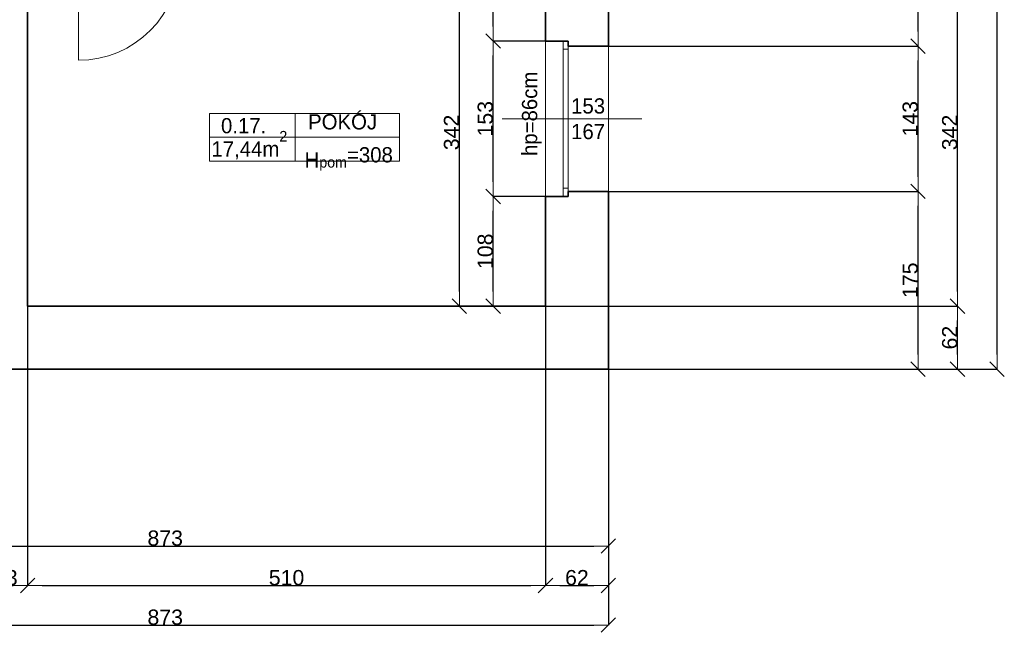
# Model space of a CAD drawing. Header units: metres. Extents: x 7506757 to 756746378, y 5735207 to 582114514.
# Tile 45 of 256: x 7552485 to 7562183, y 5817563 to 5823594. Entities that reach past the tile are written whole.
import ezdxf

# ---------------------------------------------------------------- set-up
doc = ezdxf.new("R2010")
doc.units = ezdxf.units.M
doc.header["$MEASUREMENT"] = 0
doc.header["$PDMODE"] = 2
doc.layers.get('0').update_dxf_attribs({"color": 250, "linetype": 'CONTINUOUS', "lineweight": 100, "plot": 0})
doc.layers.get('Defpoints').update_dxf_attribs({"linetype": 'CONTINUOUS'})
for name, color, linetype, lineweight in [('2D - Ogolne46', 7, 'CONTINUOUS', 18), ('M_OCIANA6', 5, 'CONTINUOUS', 35), ('M_OPISY141', 7, 'CONTINUOUS', 0), ('m_umeblowanie1', 7, 'CONTINUOUS', 13), ('opis1', 7, 'CONTINUOUS', 13)]:
    doc.layers.add(name, color=color, linetype=linetype, lineweight=lineweight)
doc.layers.add('PWYMIAR', color=7, linetype='CONTINUOUS')
doc.styles.add('GENERATED_STYLE_1', font='arial.ttf')
doc.styles.add('GENERATED_STYLE_2', font='txt')
doc.dimstyles.new('GENERATED_STYLE__1', dxfattribs={"dimtxt": 150, "dimasz": 142.5, "dimexe": 0.18, "dimexo": 0, "dimgap": 0.09, "dimtad": 1, "dimdec": 0, "dimlfac": 0.1, "dimzin": 0, "dimdsep": 46, "dimtxsty": 'GENERATED_STYLE_1', "dimblk": 'ARROWHEAD_6', "dimblk1": 'ARROWHEAD_6', "dimblk2": 'ARROWHEAD_6', "dimcen": 0.09, "dimclrd": 251, "dimclre": 251, "dimclrt": 7, "dimazin": 0, "dimtfac": 1, "dimtdec": 4, "dimtmove": 0, "dimatfit": 3, "dimfxl": 0, "dimtolj": 1, "dimtzin": 0, "dimarcsym": 0})
doc.dimstyles.new('GENERATED_STYLE__2', dxfattribs={"dimtxt": 150, "dimasz": 142.5, "dimexe": 0.18, "dimexo": 0, "dimgap": 0.09, "dimtad": 1, "dimtih": 1, "dimtoh": 1, "dimdec": 0, "dimlfac": 0.1, "dimzin": 0, "dimdsep": 46, "dimtxsty": 'GENERATED_STYLE_1', "dimblk": 'ARROWHEAD_6', "dimblk1": 'ARROWHEAD_6', "dimblk2": 'ARROWHEAD_6', "dimcen": 0.09, "dimclrd": 251, "dimclre": 251, "dimclrt": 7, "dimazin": 0, "dimtfac": 1, "dimtdec": 4, "dimtmove": 0, "dimatfit": 3, "dimfxl": 0, "dimtolj": 1, "dimtzin": 0, "dimarcsym": 0})
doc.dimstyles.new('GENERATED_STYLE__3', dxfattribs={"dimtxt": 150, "dimasz": 142.5, "dimexe": 0.18, "dimexo": 0, "dimgap": 0.09, "dimtad": 1, "dimdec": 0, "dimlfac": 0.1, "dimzin": 0, "dimdsep": 46, "dimtxsty": 'GENERATED_STYLE_1', "dimblk": 'ARROWHEAD_6', "dimblk1": 'ARROWHEAD_6', "dimblk2": 'ARROWHEAD_6', "dimcen": 0.09, "dimclrd": 251, "dimclre": 251, "dimclrt": 7, "dimazin": 0, "dimtfac": 1, "dimtdec": 4, "dimtmove": 2, "dimatfit": 3, "dimfxl": 0, "dimtolj": 1, "dimtzin": 0, "dimarcsym": 0})

# ---------------------------------------------------------------- blocks, each defined once
blk = doc.blocks.new('ARROWHEAD_6')
at = {"color": 0, "linetype": 'Continuous', "lineweight": 0}
for p, q in [((0, 0), (-1, 0)), ((-0.5, -0.5), (0.5, 0.5))]:
    blk.add_line(p, q, dxfattribs=at)
blk = doc.blocks.new('*D4385')
at = {"layer": 'Defpoints', "color": 0, "linetype": 'Continuous', "transparency": 16777216}
for p in [(7557147.9, 5821854), (7557663.4, 5821854), (7557663.4, 5820774)]:
    blk.add_point(p, dxfattribs=at)
at = {"layer": 'PWYMIAR', "color": 251, "linetype": 'Continuous', "lineweight": -2, "transparency": 16777216}
for p, q in [((7557663.4, 5821854), (7557147.7, 5821854)), ((7557147.9, 5820916.5), (7557147.9, 5821711.5)), ((7557663.4, 5820774), (7557147.7, 5820774))]:
    blk.add_line(p, q, dxfattribs=at)
at = {"layer": 'PWYMIAR', "color": 251, "linetype": 'Continuous', "lineweight": -2, "transparency": 16777216, "xscale": 142.5, "yscale": 142.5, "zscale": 142.5}
for p, rotation in [((7557147.9, 5821854), 90), ((7557147.9, 5820774), 270)]:
    blk.add_blockref('ARROWHEAD_6', p, dxfattribs=dict(at, rotation=rotation))
at = {"layer": 'PWYMIAR', "color": 7, "linetype": 'Continuous', "lineweight": 13, "transparency": 16777216, "insert": (7557071.2, 5821314), "char_height": 150, "attachment_point": 5, "rotation": 90, "style": 'GENERATED_STYLE_1'}
blk.add_mtext('\\A1;108', dxfattribs=at)
blk = doc.blocks.new('*D4386')
at = {"layer": 'Defpoints', "color": 0, "linetype": 'Continuous', "transparency": 16777216}
for p in [(7557147.9, 5823384), (7557663.4, 5823384), (7557663.4, 5821854)]:
    blk.add_point(p, dxfattribs=at)
at = {"layer": 'PWYMIAR', "color": 251, "linetype": 'Continuous', "lineweight": -2, "transparency": 16777216}
for p, q in [((7557663.4, 5823384), (7557147.7, 5823384)), ((7557147.9, 5821996.5), (7557147.9, 5823241.5)), ((7557663.4, 5821854), (7557147.7, 5821854))]:
    blk.add_line(p, q, dxfattribs=at)
at = {"layer": 'PWYMIAR', "color": 251, "linetype": 'Continuous', "lineweight": -2, "transparency": 16777216, "xscale": 142.5, "yscale": 142.5, "zscale": 142.5}
for p, rotation in [((7557147.9, 5823384), 90), ((7557147.9, 5821854), 270)]:
    blk.add_blockref('ARROWHEAD_6', p, dxfattribs=dict(at, rotation=rotation))
at = {"layer": 'PWYMIAR', "color": 7, "linetype": 'Continuous', "lineweight": 13, "transparency": 16777216, "insert": (7557071.1, 5822619), "char_height": 150, "attachment_point": 5, "rotation": 90, "style": 'GENERATED_STYLE_1'}
blk.add_mtext('\\A1;153', dxfattribs=at)
blk = doc.blocks.new('*D4387')
at = {"layer": 'Defpoints', "color": 0, "linetype": 'Continuous', "transparency": 16777216}
for p in [(7557147.9, 5824194), (7557663.4, 5824194), (7557663.4, 5823384)]:
    blk.add_point(p, dxfattribs=at)
at = {"layer": 'PWYMIAR', "color": 251, "linetype": 'Continuous', "lineweight": -2, "transparency": 16777216}
for p, q in [((7557663.4, 5824194), (7557147.7, 5824194)), ((7557147.9, 5823526.5), (7557147.9, 5824051.5)), ((7557663.4, 5823384), (7557147.7, 5823384))]:
    blk.add_line(p, q, dxfattribs=at)
at = {"layer": 'PWYMIAR', "color": 251, "linetype": 'Continuous', "lineweight": -2, "transparency": 16777216, "xscale": 142.5, "yscale": 142.5, "zscale": 142.5}
for p, rotation in [((7557147.9, 5824194), 90), ((7557147.9, 5823384), 270)]:
    blk.add_blockref('ARROWHEAD_6', p, dxfattribs=dict(at, rotation=rotation))
at = {"layer": 'PWYMIAR', "color": 7, "linetype": 'Continuous', "lineweight": 13, "transparency": 16777216, "insert": (7557071.2, 5823789), "char_height": 150, "attachment_point": 5, "rotation": 90, "style": 'GENERATED_STYLE_1'}
blk.add_mtext('\\A1;81', dxfattribs=at)
blk = doc.blocks.new('*D4436')
at = {"layer": 'Defpoints', "color": 0, "linetype": 'Continuous', "transparency": 16777216}
for p in [(7556815.7, 5824194), (7557663.4, 5824194), (7557663.4, 5820774)]:
    blk.add_point(p, dxfattribs=at)
at = {"layer": 'PWYMIAR', "color": 251, "linetype": 'Continuous', "lineweight": -2, "transparency": 16777216}
for p, q in [((7557663.4, 5824194), (7556815.5, 5824194)), ((7556815.7, 5820916.5), (7556815.7, 5824051.5)), ((7557663.4, 5820774), (7556815.5, 5820774))]:
    blk.add_line(p, q, dxfattribs=at)
at = {"layer": 'PWYMIAR', "color": 251, "linetype": 'Continuous', "lineweight": -2, "transparency": 16777216, "xscale": 142.5, "yscale": 142.5, "zscale": 142.5}
for p, rotation in [((7556815.7, 5824194), 90), ((7556815.7, 5820774), 270)]:
    blk.add_blockref('ARROWHEAD_6', p, dxfattribs=dict(at, rotation=rotation))
at = {"layer": 'PWYMIAR', "color": 7, "linetype": 'Continuous', "lineweight": 13, "transparency": 16777216, "insert": (7556738.9, 5822484), "char_height": 150, "attachment_point": 5, "rotation": 90, "style": 'GENERATED_STYLE_1'}
blk.add_mtext('\\A1;342', dxfattribs=at)
blk = doc.blocks.new('*D4538')
at = {"layer": 'Defpoints', "color": 0, "linetype": 'Continuous', "transparency": 16777216}
for p in [(7549553.4, 5820154), (7558283.4, 5820154), (7558283.4, 5818412.2)]:
    blk.add_point(p, dxfattribs=at)
at = {"layer": 'PWYMIAR', "color": 251, "linetype": 'Continuous', "lineweight": -2, "transparency": 16777216}
for p, q in [((7549553.4, 5820154), (7549553.4, 5818412)), ((7558283.4, 5820154), (7558283.4, 5818412)), ((7549695.9, 5818412.2), (7558140.9, 5818412.2))]:
    blk.add_line(p, q, dxfattribs=at)
at = {"layer": 'PWYMIAR', "color": 251, "linetype": 'Continuous', "lineweight": -2, "transparency": 16777216, "xscale": 142.5, "yscale": 142.5, "zscale": 142.5, "rotation": 180}
blk.add_blockref('ARROWHEAD_6', (7549553.4, 5818412.2), dxfattribs=at)
at = {"layer": 'PWYMIAR', "color": 251, "linetype": 'Continuous', "lineweight": -2, "transparency": 16777216, "xscale": 142.5, "yscale": 142.5, "zscale": 142.5}
blk.add_blockref('ARROWHEAD_6', (7558283.4, 5818412.2), dxfattribs=at)
at = {"layer": 'PWYMIAR', "color": 7, "linetype": 'Continuous', "lineweight": 13, "transparency": 16777216, "insert": (7553918.4, 5818489), "char_height": 150, "attachment_point": 5, "style": 'GENERATED_STYLE_1'}
blk.add_mtext('\\A1;873', dxfattribs=at)
blk = doc.blocks.new('*D4551')
at = {"layer": 'Defpoints', "color": 0, "linetype": 'Continuous', "transparency": 16777216}
for p in [(7552133.4, 5820774), (7552563.4, 5820774), (7552563.4, 5818023.1)]:
    blk.add_point(p, dxfattribs=at)
at = {"layer": 'PWYMIAR', "color": 251, "linetype": 'Continuous', "lineweight": -2, "transparency": 16777216}
for p, q in [((7552133.4, 5820774), (7552133.4, 5818022.9)), ((7552563.4, 5820774), (7552563.4, 5818022.9)), ((7552275.9, 5818023.1), (7552420.9, 5818023.1))]:
    blk.add_line(p, q, dxfattribs=at)
at = {"layer": 'PWYMIAR', "color": 251, "linetype": 'Continuous', "lineweight": -2, "transparency": 16777216, "xscale": 142.5, "yscale": 142.5, "zscale": 142.5, "rotation": 180}
blk.add_blockref('ARROWHEAD_6', (7552133.4, 5818023.1), dxfattribs=at)
at = {"layer": 'PWYMIAR', "color": 251, "linetype": 'Continuous', "lineweight": -2, "transparency": 16777216, "xscale": 142.5, "yscale": 142.5, "zscale": 142.5}
blk.add_blockref('ARROWHEAD_6', (7552563.4, 5818023.1), dxfattribs=at)
at = {"layer": 'PWYMIAR', "color": 7, "linetype": 'Continuous', "lineweight": 13, "transparency": 16777216, "insert": (7552348.4, 5818099.8), "char_height": 150, "attachment_point": 5, "style": 'GENERATED_STYLE_1'}
blk.add_mtext('\\A1;43', dxfattribs=at)
blk = doc.blocks.new('*D4552')
at = {"layer": 'Defpoints', "color": 0, "linetype": 'Continuous', "transparency": 16777216}
for p in [(7552563.4, 5820774), (7557663.4, 5820774), (7557663.4, 5818023.1)]:
    blk.add_point(p, dxfattribs=at)
at = {"layer": 'PWYMIAR', "color": 251, "linetype": 'Continuous', "lineweight": -2, "transparency": 16777216}
for p, q in [((7552563.4, 5820774), (7552563.4, 5818022.9)), ((7557663.4, 5820774), (7557663.4, 5818022.9)), ((7552705.9, 5818023.1), (7557520.9, 5818023.1))]:
    blk.add_line(p, q, dxfattribs=at)
at = {"layer": 'PWYMIAR', "color": 251, "linetype": 'Continuous', "lineweight": -2, "transparency": 16777216, "xscale": 142.5, "yscale": 142.5, "zscale": 142.5, "rotation": 180}
blk.add_blockref('ARROWHEAD_6', (7552563.4, 5818023.1), dxfattribs=at)
at = {"layer": 'PWYMIAR', "color": 251, "linetype": 'Continuous', "lineweight": -2, "transparency": 16777216, "xscale": 142.5, "yscale": 142.5, "zscale": 142.5}
blk.add_blockref('ARROWHEAD_6', (7557663.4, 5818023.1), dxfattribs=at)
at = {"layer": 'PWYMIAR', "color": 7, "linetype": 'Continuous', "lineweight": 13, "transparency": 16777216, "insert": (7555113.4, 5818099.7), "char_height": 150, "attachment_point": 5, "style": 'GENERATED_STYLE_1'}
blk.add_mtext('\\A1;510', dxfattribs=at)
blk = doc.blocks.new('*D4553')
at = {"layer": 'Defpoints', "color": 0, "linetype": 'Continuous', "transparency": 16777216}
for p in [(7557663.4, 5820774), (7558283.4, 5820154), (7558283.4, 5818023.1)]:
    blk.add_point(p, dxfattribs=at)
at = {"layer": 'PWYMIAR', "color": 251, "linetype": 'Continuous', "lineweight": -2, "transparency": 16777216}
for p, q in [((7557663.4, 5820774), (7557663.4, 5818022.9)), ((7558283.4, 5820154), (7558283.4, 5818022.9)), ((7557805.9, 5818023.1), (7558140.9, 5818023.1))]:
    blk.add_line(p, q, dxfattribs=at)
at = {"layer": 'PWYMIAR', "color": 251, "linetype": 'Continuous', "lineweight": -2, "transparency": 16777216, "xscale": 142.5, "yscale": 142.5, "zscale": 142.5, "rotation": 180}
blk.add_blockref('ARROWHEAD_6', (7557663.4, 5818023.1), dxfattribs=at)
at = {"layer": 'PWYMIAR', "color": 251, "linetype": 'Continuous', "lineweight": -2, "transparency": 16777216, "xscale": 142.5, "yscale": 142.5, "zscale": 142.5}
blk.add_blockref('ARROWHEAD_6', (7558283.4, 5818023.1), dxfattribs=at)
at = {"layer": 'PWYMIAR', "color": 7, "linetype": 'Continuous', "lineweight": 13, "transparency": 16777216, "insert": (7557973.4, 5818099.7), "char_height": 150, "attachment_point": 5, "style": 'GENERATED_STYLE_1'}
blk.add_mtext('\\A1;62', dxfattribs=at)
blk = doc.blocks.new('*D4556')
at = {"layer": 'Defpoints', "color": 0, "linetype": 'Continuous', "transparency": 16777216}
for p in [(7549553.4, 5820154), (7558283.4, 5820154), (7558283.4, 5817633.9)]:
    blk.add_point(p, dxfattribs=at)
at = {"layer": 'PWYMIAR', "color": 251, "linetype": 'Continuous', "lineweight": -2, "transparency": 16777216}
for p, q in [((7549553.4, 5820154), (7549553.4, 5817633.7)), ((7558283.4, 5820154), (7558283.4, 5817633.7)), ((7549695.9, 5817633.9), (7558140.9, 5817633.9))]:
    blk.add_line(p, q, dxfattribs=at)
at = {"layer": 'PWYMIAR', "color": 251, "linetype": 'Continuous', "lineweight": -2, "transparency": 16777216, "xscale": 142.5, "yscale": 142.5, "zscale": 142.5, "rotation": 180}
blk.add_blockref('ARROWHEAD_6', (7549553.4, 5817633.9), dxfattribs=at)
at = {"layer": 'PWYMIAR', "color": 251, "linetype": 'Continuous', "lineweight": -2, "transparency": 16777216, "xscale": 142.5, "yscale": 142.5, "zscale": 142.5}
blk.add_blockref('ARROWHEAD_6', (7558283.4, 5817633.9), dxfattribs=at)
at = {"layer": 'PWYMIAR', "color": 7, "linetype": 'Continuous', "lineweight": 13, "transparency": 16777216, "insert": (7553918.4, 5817710.6), "char_height": 150, "attachment_point": 5, "style": 'GENERATED_STYLE_1'}
blk.add_mtext('\\A1;873', dxfattribs=at)
blk = doc.blocks.new('*D4584')
at = {"layer": 'Defpoints', "color": 0, "linetype": 'Continuous', "transparency": 16777216}
for p in [(7558283.4, 5821904), (7561333.3, 5821904), (7558283.4, 5820154)]:
    blk.add_point(p, dxfattribs=at)
at = {"layer": 'PWYMIAR', "color": 251, "linetype": 'Continuous', "lineweight": -2, "transparency": 16777216}
for p, q in [((7558283.4, 5821904), (7561333.5, 5821904)), ((7561333.3, 5820296.5), (7561333.3, 5821761.5)), ((7558283.4, 5820154), (7561333.5, 5820154))]:
    blk.add_line(p, q, dxfattribs=at)
at = {"layer": 'PWYMIAR', "color": 251, "linetype": 'Continuous', "lineweight": -2, "transparency": 16777216, "xscale": 142.5, "yscale": 142.5, "zscale": 142.5}
for p, rotation in [((7561333.3, 5821904), 90), ((7561333.3, 5820154), 270)]:
    blk.add_blockref('ARROWHEAD_6', p, dxfattribs=dict(at, rotation=rotation))
at = {"layer": 'PWYMIAR', "color": 7, "linetype": 'Continuous', "lineweight": 13, "transparency": 16777216, "insert": (7561256.7, 5821029), "char_height": 150, "attachment_point": 5, "rotation": 90, "style": 'GENERATED_STYLE_1'}
blk.add_mtext('\\A1;175', dxfattribs=at)
blk = doc.blocks.new('*D4585')
at = {"layer": 'Defpoints', "color": 0, "linetype": 'Continuous', "transparency": 16777216}
for p in [(7558283.4, 5823334), (7561333.3, 5823334), (7558283.4, 5821904)]:
    blk.add_point(p, dxfattribs=at)
at = {"layer": 'PWYMIAR', "color": 251, "linetype": 'Continuous', "lineweight": -2, "transparency": 16777216}
for p, q in [((7558283.4, 5823334), (7561333.5, 5823334)), ((7561333.3, 5822046.5), (7561333.3, 5823191.5)), ((7558283.4, 5821904), (7561333.5, 5821904))]:
    blk.add_line(p, q, dxfattribs=at)
at = {"layer": 'PWYMIAR', "color": 251, "linetype": 'Continuous', "lineweight": -2, "transparency": 16777216, "xscale": 142.5, "yscale": 142.5, "zscale": 142.5}
for p, rotation in [((7561333.3, 5823334), 90), ((7561333.3, 5821904), 270)]:
    blk.add_blockref('ARROWHEAD_6', p, dxfattribs=dict(at, rotation=rotation))
at = {"layer": 'PWYMIAR', "color": 7, "linetype": 'Continuous', "lineweight": 13, "transparency": 16777216, "insert": (7561256.6, 5822619), "char_height": 150, "attachment_point": 5, "rotation": 90, "style": 'GENERATED_STYLE_1'}
blk.add_mtext('\\A1;143', dxfattribs=at)
blk = doc.blocks.new('*D4586')
at = {"layer": 'Defpoints', "color": 0, "linetype": 'Continuous', "transparency": 16777216}
for p in [(7558283.4, 5824964), (7561333.3, 5824964), (7558283.4, 5823334)]:
    blk.add_point(p, dxfattribs=at)
at = {"layer": 'PWYMIAR', "color": 251, "linetype": 'Continuous', "lineweight": -2, "transparency": 16777216}
for p, q in [((7558283.4, 5824964), (7561333.5, 5824964)), ((7561333.3, 5823476.5), (7561333.3, 5824821.5)), ((7558283.4, 5823334), (7561333.5, 5823334))]:
    blk.add_line(p, q, dxfattribs=at)
at = {"layer": 'PWYMIAR', "color": 251, "linetype": 'Continuous', "lineweight": -2, "transparency": 16777216, "xscale": 142.5, "yscale": 142.5, "zscale": 142.5}
for p, rotation in [((7561333.3, 5824964), 90), ((7561333.3, 5823334), 270)]:
    blk.add_blockref('ARROWHEAD_6', p, dxfattribs=dict(at, rotation=rotation))
at = {"layer": 'PWYMIAR', "color": 7, "linetype": 'Continuous', "lineweight": 13, "transparency": 16777216, "insert": (7561256.6, 5824149), "char_height": 150, "attachment_point": 5, "rotation": 90, "style": 'GENERATED_STYLE_1'}
blk.add_mtext('\\A1;163', dxfattribs=at)
blk = doc.blocks.new('*D4595')
at = {"layer": 'Defpoints', "color": 0, "linetype": 'Continuous', "transparency": 16777216}
for p in [(7557663.4, 5820774), (7561722.5, 5820774), (7558283.4, 5820154)]:
    blk.add_point(p, dxfattribs=at)
at = {"layer": 'PWYMIAR', "color": 251, "linetype": 'Continuous', "lineweight": -2, "transparency": 16777216}
for p, q in [((7557663.4, 5820774), (7561722.7, 5820774)), ((7561722.5, 5820296.5), (7561722.5, 5820631.5)), ((7558283.4, 5820154), (7561722.7, 5820154))]:
    blk.add_line(p, q, dxfattribs=at)
at = {"layer": 'PWYMIAR', "color": 251, "linetype": 'Continuous', "lineweight": -2, "transparency": 16777216, "xscale": 142.5, "yscale": 142.5, "zscale": 142.5}
for p, rotation in [((7561722.5, 5820774), 90), ((7561722.5, 5820154), 270)]:
    blk.add_blockref('ARROWHEAD_6', p, dxfattribs=dict(at, rotation=rotation))
at = {"layer": 'PWYMIAR', "color": 7, "linetype": 'Continuous', "lineweight": 13, "transparency": 16777216, "insert": (7561645.8, 5820464), "char_height": 150, "attachment_point": 5, "rotation": 90, "style": 'GENERATED_STYLE_1'}
blk.add_mtext('\\A1;62', dxfattribs=at)
blk = doc.blocks.new('*D4596')
at = {"layer": 'Defpoints', "color": 0, "linetype": 'Continuous', "transparency": 16777216}
for p in [(7557663.4, 5824194), (7561722.5, 5824194), (7557663.4, 5820774)]:
    blk.add_point(p, dxfattribs=at)
at = {"layer": 'PWYMIAR', "color": 251, "linetype": 'Continuous', "lineweight": -2, "transparency": 16777216}
for p, q in [((7557663.4, 5824194), (7561722.7, 5824194)), ((7561722.5, 5820916.5), (7561722.5, 5824051.5)), ((7557663.4, 5820774), (7561722.7, 5820774))]:
    blk.add_line(p, q, dxfattribs=at)
at = {"layer": 'PWYMIAR', "color": 251, "linetype": 'Continuous', "lineweight": -2, "transparency": 16777216, "xscale": 142.5, "yscale": 142.5, "zscale": 142.5}
for p, rotation in [((7561722.5, 5824194), 90), ((7561722.5, 5820774), 270)]:
    blk.add_blockref('ARROWHEAD_6', p, dxfattribs=dict(at, rotation=rotation))
at = {"layer": 'PWYMIAR', "color": 7, "linetype": 'Continuous', "lineweight": 13, "transparency": 16777216, "insert": (7561645.8, 5822484), "char_height": 150, "attachment_point": 5, "rotation": 90, "style": 'GENERATED_STYLE_1'}
blk.add_mtext('\\A1;342', dxfattribs=at)
blk = doc.blocks.new('*D4606')
at = {"layer": 'Defpoints', "color": 0, "linetype": 'Continuous', "transparency": 16777216}
for p in [(7558283.4, 5837454), (7562111.7, 5837454), (7558283.4, 5820154)]:
    blk.add_point(p, dxfattribs=at)
at = {"layer": 'PWYMIAR', "color": 251, "linetype": 'Continuous', "lineweight": -2, "transparency": 16777216}
for p, q in [((7558283.4, 5837454), (7562111.8, 5837454)), ((7562111.7, 5820296.5), (7562111.7, 5837311.5)), ((7558283.4, 5820154), (7562111.8, 5820154))]:
    blk.add_line(p, q, dxfattribs=at)
at = {"layer": 'PWYMIAR', "color": 251, "linetype": 'Continuous', "lineweight": -2, "transparency": 16777216, "xscale": 142.5, "yscale": 142.5, "zscale": 142.5}
for p, rotation in [((7562111.7, 5837454), 90), ((7562111.7, 5820154), 270)]:
    blk.add_blockref('ARROWHEAD_6', p, dxfattribs=dict(at, rotation=rotation))
at = {"layer": 'PWYMIAR', "color": 7, "linetype": 'Continuous', "lineweight": 13, "transparency": 16777216, "insert": (7562034.9, 5828804), "char_height": 150, "attachment_point": 5, "rotation": 90, "style": 'GENERATED_STYLE_1'}
blk.add_mtext('\\A1;1730', dxfattribs=at)

msp = doc.modelspace()

# ---------------------------------------------------------------- linework, layer by layer
at = {"layer": 'M_OCIANA6', "linetype": 'Continuous'}
for p, q in [((7558283.4, 5824964), (7558283.4, 5823334)), ((7552563.4, 5824194), (7552563.4, 5820774)), ((7557663.4, 5824194), (7557663.4, 5823384)), ((7557663.4, 5823384), (7557888.4, 5823384)), ((7557888.4, 5823334), (7557888.4, 5823384)), ((7558283.4, 5823334), (7557888.4, 5823334)), ((7557663.4, 5821854), (7557663.4, 5820774)), ((7557663.4, 5821854), (7557888.4, 5821854)), ((7558283.4, 5821904), (7557888.4, 5821904)), ((7557888.4, 5821854), (7557888.4, 5821904)), ((7558283.4, 5821904), (7558283.4, 5820154)), ((7557663.4, 5820774), (7552563.4, 5820774)), ((7558283.4, 5820154), (7549553.4, 5820154))]:
    msp.add_line(p, q, dxfattribs=at)
at = {"layer": 'M_OPISY141', "linetype": 'Continuous'}
for p, q in [((7554355.3, 5822671.9), (7556226.4, 5822671.9)), ((7554355.3, 5822200.8), (7554355.3, 5822671.9)), ((7555199.9, 5822671.9), (7555199.9, 5822200.8)), ((7556226.4, 5822671.9), (7556226.4, 5822200.8)), ((7558613, 5822619), (7557236.9, 5822619)), ((7554355.3, 5822436.3), (7556226.4, 5822436.3)), ((7556226.4, 5822200.8), (7554355.3, 5822200.8))]:
    msp.add_line(p, q, dxfattribs=at)
at = {"layer": 'm_umeblowanie1', "linetype": 'Continuous'}
for p, q in [((7553063.4, 5824194), (7553063.4, 5823194)), ((7557663.4, 5823384), (7557663.4, 5821854)), ((7557838.4, 5821854), (7557838.4, 5823384)), ((7557888.4, 5823304), (7557838.4, 5823304)), ((7557888.4, 5821904), (7557888.4, 5823354)), ((7558283.4, 5823334), (7558283.4, 5821904)), ((7557888.4, 5821934), (7557838.4, 5821934))]:
    msp.add_line(p, q, dxfattribs=at)
msp.add_arc((7553063.4, 5824194), 1000, 270, 0, dxfattribs=at)

# ---------------------------------------------------------------- texts
at = {"layer": '2D - Ogolne46', "linetype": 'Continuous', "insert": (7554373.5, 5822218.7), "char_height": 150, "attachment_point": 7, "style": 'GENERATED_STYLE_2'}
msp.add_mtext('{17,44m\\A1{\\H0.7x;\\S2^  ;}}', dxfattribs=at)
at = {"layer": 'opis1', "linetype": 'Continuous', "insert": (7557432, 5823082.6), "char_height": 150, "attachment_point": 3, "rotation": 90, "style": 'GENERATED_STYLE_2'}
msp.add_mtext('{hp=86cm}', dxfattribs=at)
at = {"layer": 'opis1', "linetype": 'Continuous', "insert": (7557916.1, 5822819.8), "char_height": 150, "width": 349.992, "attachment_point": 1, "line_spacing_factor": 1.007581, "style": 'GENERATED_STYLE_2'}
msp.add_mtext('{153\\P167}', dxfattribs=at)
at = {"layer": 'opis1', "linetype": 'Continuous', "char_height": 150, "attachment_point": 1, "style": 'GENERATED_STYLE_2'}
for s, insert in [('{POKÓJ}', (7555325.5, 5822663.6)), ('{0.17.}', (7554467.8, 5822625.6)), ('{H\\A1{\\H0.7x;\\S ^ pom;}=308}', (7555290.8, 5822390.1))]:
    msp.add_mtext(s, dxfattribs=dict(at, insert=insert))

# ---------------------------------------------------------------- dimensions: what is measured, and where the dimension line sits
at = {"layer": 'PWYMIAR', "color": 251, "linetype": 'Continuous', "lineweight": 13}
for base, p1, p2, dimstyle, picture, middle in [((7562111.7, 5837454), (7558283.4, 5820154), (7558283.4, 5837454), 'GENERATED_STYLE__1', '*D4606', (7562034.9, 5828804)), ((7561333.3, 5824964), (7558283.4, 5823334), (7558283.4, 5824964), 'GENERATED_STYLE__1', '*D4586', (7561256.6, 5824149)), ((7556815.7, 5824194), (7557663.4, 5820774), (7557663.4, 5824194), 'GENERATED_STYLE__1', '*D4436', (7556738.9, 5822484)), ((7557147.9, 5824194), (7557663.4, 5823384), (7557663.4, 5824194), 'GENERATED_STYLE__3', '*D4387', (7557071.2, 5823789)), ((7561722.5, 5824194), (7557663.4, 5820774), (7557663.4, 5824194), 'GENERATED_STYLE__1', '*D4596', (7561645.8, 5822484)), ((7557147.9, 5823384), (7557663.4, 5821854), (7557663.4, 5823384), 'GENERATED_STYLE__1', '*D4386', (7557071.1, 5822619)), ((7561333.3, 5823334), (7558283.4, 5821904), (7558283.4, 5823334), 'GENERATED_STYLE__1', '*D4585', (7561256.6, 5822619)), ((7561333.3, 5821904), (7558283.4, 5820154), (7558283.4, 5821904), 'GENERATED_STYLE__1', '*D4584', (7561256.7, 5821029)), ((7557147.9, 5821854), (7557663.4, 5820774), (7557663.4, 5821854), 'GENERATED_STYLE__1', '*D4385', (7557071.2, 5821314)), ((7561722.5, 5820774), (7558283.4, 5820154), (7557663.4, 5820774), 'GENERATED_STYLE__1', '*D4595', (7561645.8, 5820464))]:
    dim = msp.add_linear_dim(base=base, p1=p1, p2=p2, angle=90, dimstyle=dimstyle, dxfattribs=at)
    dim.commit()
    dim.dimension.update_dxf_attribs({"geometry": picture, "text_midpoint": middle})
for base, p1, p2, picture, middle in [((7552563.4, 5818023.1), (7552133.4, 5820774), (7552563.4, 5820774), '*D4551', (7552348.4, 5818099.8)), ((7557663.4, 5818023.1), (7552563.4, 5820774), (7557663.4, 5820774), '*D4552', (7555113.4, 5818099.7)), ((7558283.4, 5818023.1), (7557663.4, 5820774), (7558283.4, 5820154), '*D4553', (7557973.4, 5818099.7)), ((7558283.4, 5818412.2), (7549553.4, 5820154), (7558283.4, 5820154), '*D4538', (7553918.4, 5818489)), ((7558283.4, 5817633.9), (7549553.4, 5820154), (7558283.4, 5820154), '*D4556', (7553918.4, 5817710.6))]:
    dim = msp.add_linear_dim(base=base, p1=p1, p2=p2, dimstyle='GENERATED_STYLE__2', dxfattribs=at)
    dim.commit()
    dim.dimension.update_dxf_attribs({"geometry": picture, "text_midpoint": middle})

doc.saveas('drawing.dxf')
